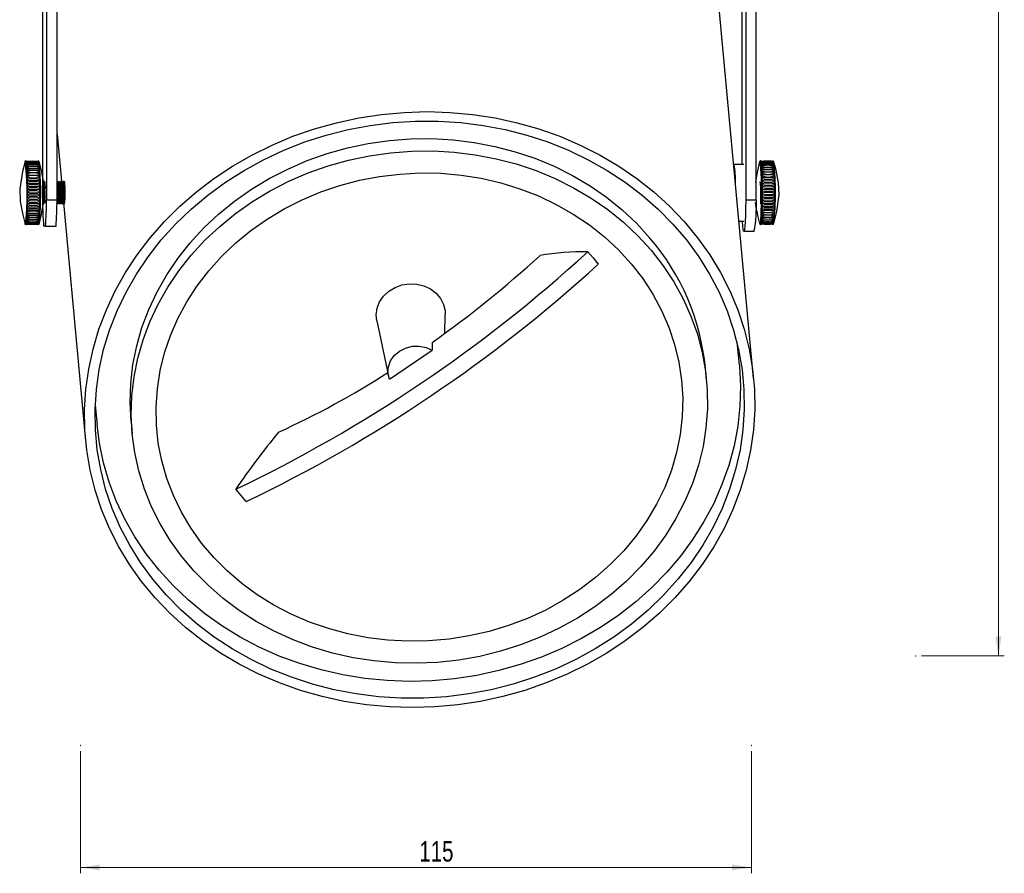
# Model space of a CAD drawing. Header units: millimetres. Extents: x 563 to 1073, y 265 to 774.
# Tile 5 of 6: x 905 to 1073, y 269 to 415. Entities that reach past the tile are written whole.
import ezdxf

# ---------------------------------------------------------------- set-up
doc = ezdxf.new("R2010")
doc.units = ezdxf.units.MM
doc.header["$PDSIZE"] = -1
doc.styles.add('SLDTEXTSTYLE0', font='TXT', dxfattribs={"width": 0.75})
doc.dimstyles.new('SLDDIMSTYLE1', dxfattribs={"dimtxt": 3.5, "dimasz": 3.302, "dimexe": 0, "dimexo": 0.0625, "dimgap": 0.875, "dimtad": 1, "dimdec": 0, "dimrnd": 1e-09, "dimzin": 12, "dimdsep": 46, "dimtxsty": 'SLDTEXTSTYLE0', "dimsah": 1, "dimcen": 0.09, "dimadec": 0, "dimazin": 3, "dimtfac": 1, "dimtofl": 0, "dimtmove": 0, "dimatfit": 3, "dimfxl": 0, "dimfrac": 2, "dimtolj": 1, "dimtzin": 12, "dimarcsym": 0})

# ---------------------------------------------------------------- blocks, each defined once
blk = doc.blocks.new('_D_1')
at = {"color": 7, "linetype": 'Continuous', "lineweight": 0}
for p, q in [((915.06, 289.96), (915.06, 269.03)), ((1030.06, 289.96), (1030.06, 269.03)), ((915.06, 270.03), (1030.06, 270.03))]:
    blk.add_line(p, q, dxfattribs=at)
at = {"color": 7, "linetype": 'Continuous', "lineweight": 18}
for points in [[(915.06, 270.03), (918.36, 269.52), (918.36, 270.53)], [(1030.06, 270.03), (1026.75, 270.53), (1026.75, 269.52)]]:
    blk.add_solid(points, dxfattribs=at)
at = {"color": 7, "linetype": 'Continuous', "lineweight": 18, "insert": (973.13, 274.54), "char_height": 3.5, "attachment_point": 1, "style": 'SLDTEXTSTYLE0'}
blk.add_mtext('115', dxfattribs=at)
blk = doc.blocks.new('_D_2')
at = {"color": 7, "linetype": 'Continuous', "lineweight": 0}
for p, q in [((1059.24, 536.3), (1073.41, 536.3)), ((1072.41, 536.3), (1072.41, 306.3)), ((1059.24, 306.3), (1073.41, 306.3))]:
    blk.add_line(p, q, dxfattribs=at)
at = {"color": 7, "linetype": 'Continuous', "lineweight": 18}
for points in [[(1072.41, 536.3), (1071.9, 533), (1072.92, 533)], [(1072.41, 306.3), (1072.92, 309.6), (1071.9, 309.6)]]:
    blk.add_solid(points, dxfattribs=at)
at = {"color": 7, "linetype": 'Continuous', "lineweight": 18, "insert": (1067.9, 421.04), "char_height": 3.5, "attachment_point": 1, "rotation": 90, "style": 'SLDTEXTSTYLE0'}
blk.add_mtext('230', dxfattribs=at)

msp = doc.modelspace()

# ---------------------------------------------------------------- linework, layer by layer
at = {"color": 7, "linetype": 'Continuous', "lineweight": 25}
for p, q in [((908.54, 468.49), (908.54, 384.39)), ((909.24, 468.49), (909.24, 384.39)), ((911.04, 384.39), (911.04, 468.06)), ((1030.9, 384.39), (1030.9, 467.65)), ((1028.41, 467.26), (1028.41, 390.54)), ((1029.1, 467.26), (1029.1, 384.39)), ((1030.44, 353.84), (1023.6, 427.29)), ((911.04, 395.73), (915.93, 343.18)), ((905.62, 391.05), (905.64, 391.15)), ((905.64, 391.15), (905.67, 391.19)), ((905.67, 391.19), (905.69, 391.18)), ((905.69, 391.18), (905.72, 391.12)), ((905.72, 391.12), (905.74, 391)), ((905.74, 391), (905.77, 390.83)), ((905.77, 390.83), (905.79, 390.62)), ((905.79, 390.62), (905.81, 390.35)), ((905.81, 390.35), (905.84, 390.04)), ((905.84, 390.04), (905.86, 389.68)), ((907.84, 391.18), (907.81, 391.19)), ((907.86, 391.11), (907.84, 391.18)), ((907.89, 390.99), (907.86, 391.11)), ((907.91, 390.83), (907.89, 390.99)), ((907.91, 391.12), (907.98, 390.87)), ((907.94, 390.61), (907.91, 390.83)), ((907.96, 390.34), (907.94, 390.61)), ((907.98, 390.03), (907.96, 390.34)), ((908, 389.67), (907.98, 390.03)), ((1027.1, 390.54), (1027.02, 390.54)), ((1028.75, 390.54), (1027.1, 390.54)), ((1031.56, 390.99), (1031.58, 391.11)), ((1031.63, 391.19), (1031.58, 391.17)), ((1031.58, 391.11), (1031.61, 391.18)), ((1031.63, 391.19), (1031.66, 391.15)), ((1031.66, 391.15), (1031.69, 391.06)), ((1031.69, 391.06), (1031.71, 390.92)), ((1031.71, 390.92), (1031.73, 390.72)), ((1031.73, 390.72), (1031.76, 390.48)), ((1031.76, 390.48), (1031.78, 390.19)), ((1031.78, 390.19), (1031.8, 389.86)), ((1033.78, 391.19), (1033.77, 391.19)), ((1033.8, 391.15), (1033.78, 391.19)), ((1033.83, 391.06), (1033.8, 391.15)), ((1033.85, 390.91), (1033.83, 391.06)), ((1033.88, 390.72), (1033.85, 390.91)), ((1033.9, 390.47), (1033.88, 390.72)), ((1033.92, 391.02), (1033.89, 391.07)), ((1033.92, 390.18), (1033.9, 390.47)), ((1033.94, 389.85), (1033.92, 390.18)), ((905.86, 389.68), (905.87, 389.3)), ((905.87, 389.3), (905.89, 388.88)), ((905.89, 388.88), (905.9, 388.42)), ((905.9, 388.42), (905.92, 387.94)), ((908.02, 389.29), (908, 389.67)), ((908.03, 388.86), (908.02, 389.29)), ((908.05, 388.41), (908.03, 388.86)), ((908.06, 387.93), (908.05, 388.41)), ((1031.8, 389.86), (1031.82, 389.49)), ((1031.82, 389.49), (1031.84, 389.08)), ((1031.84, 389.08), (1031.85, 388.64)), ((1031.85, 388.64), (1031.86, 388.19)), ((1033.96, 389.48), (1033.94, 389.85)), ((1033.98, 389.07), (1033.96, 389.48)), ((1033.99, 388.63), (1033.98, 389.07)), ((1034.01, 388.17), (1033.99, 388.63)), ((905.92, 387.94), (905.93, 387.44)), ((905.93, 387.44), (905.93, 386.92)), ((905.93, 386.92), (905.94, 386.39)), ((908.07, 387.42), (908.06, 387.93)), ((908.07, 386.9), (908.07, 387.42)), ((908.08, 386.37), (908.07, 386.9)), ((908.63, 387.61), (908.59, 387.61)), ((908.88, 387.61), (908.84, 387.61)), ((911.12, 387.61), (911.09, 387.61)), ((911.37, 387.61), (911.34, 387.61)), ((911.62, 387.61), (911.59, 387.61)), ((911.87, 387.61), (911.84, 387.61)), ((912.12, 387.61), (912.09, 387.61)), ((1031.86, 388.19), (1031.87, 387.68)), ((1031.87, 387.68), (1031.88, 387.17)), ((1031.88, 387.17), (1031.89, 386.64)), ((1031.89, 386.64), (1031.89, 386.1)), ((1034.02, 387.66), (1034.01, 388.17)), ((1034.03, 387.15), (1034.02, 387.66)), ((1034.03, 386.62), (1034.03, 387.15)), ((1034.03, 386.09), (1034.03, 386.62)), ((905.94, 386.39), (905.94, 385.85)), ((905.94, 385.85), (905.94, 385.31)), ((905.94, 385.31), (905.94, 384.77)), ((908.08, 385.83), (908.08, 386.37)), ((908.08, 385.29), (908.08, 385.83)), ((908.08, 384.76), (908.08, 385.29)), ((1031.89, 386.1), (1031.89, 385.56)), ((1031.89, 385.56), (1031.89, 385.03)), ((1031.89, 385.03), (1031.89, 384.49)), ((1034.03, 385.55), (1034.03, 386.09)), ((1034.03, 385.01), (1034.03, 385.55)), ((1034.03, 384.48), (1034.03, 385.01)), ((905.91, 383.24), (905.9, 382.77)), ((905.92, 383.73), (905.91, 383.24)), ((905.93, 384.25), (905.92, 383.73)), ((905.94, 384.77), (905.93, 384.25)), ((908.04, 382.75), (908.05, 383.22)), ((908.05, 383.22), (908.06, 383.72)), ((908.06, 383.72), (908.07, 384.23)), ((908.07, 384.23), (908.08, 384.76)), ((908.72, 383.77), (908.75, 383.77)), ((911.04, 384.39), (909.24, 384.39)), ((911.22, 383.77), (911.25, 383.77)), ((911.47, 383.77), (911.5, 383.77)), ((911.72, 383.77), (911.75, 383.77)), ((911.97, 383.77), (912, 383.77)), ((912.22, 383.77), (912.25, 383.77)), ((1030.9, 384.39), (1029.1, 384.39)), ((1031.87, 383.47), (1031.86, 382.99)), ((1031.88, 383.97), (1031.87, 383.47)), ((1031.89, 384.49), (1031.88, 383.97)), ((1034, 382.97), (1034.01, 383.45)), ((1034.01, 383.45), (1034.02, 383.96)), ((1034.02, 383.96), (1034.03, 384.48)), ((905.85, 381.54), (905.83, 381.21)), ((905.87, 381.9), (905.85, 381.54)), ((905.88, 382.33), (905.87, 381.9)), ((905.9, 382.77), (905.88, 382.33)), ((907.97, 381.2), (907.99, 381.53)), ((907.99, 381.53), (908.01, 381.9)), ((908.01, 381.9), (908.03, 382.31)), ((908.03, 382.31), (908.04, 382.75)), ((1031.81, 381.71), (1031.79, 381.36)), ((1031.83, 382.11), (1031.81, 381.71)), ((1031.84, 382.53), (1031.83, 382.11)), ((1031.86, 382.99), (1031.84, 382.53)), ((1033.93, 381.35), (1033.95, 381.7)), ((1033.95, 381.7), (1033.97, 382.09)), ((1033.97, 382.09), (1033.99, 382.52)), ((1033.99, 382.52), (1034, 382.97)), ((905.51, 380.52), (905.58, 380.27)), ((905.66, 380.21), (905.63, 380.27)), ((905.68, 380.2), (905.66, 380.21)), ((905.71, 380.24), (905.68, 380.2)), ((905.73, 380.33), (905.71, 380.24)), ((905.76, 380.48), (905.73, 380.33)), ((905.78, 380.67), (905.76, 380.48)), ((905.81, 380.92), (905.78, 380.67)), ((905.83, 381.21), (905.81, 380.92)), ((907.82, 380.19), (907.85, 380.23)), ((907.85, 380.23), (907.87, 380.33)), ((907.87, 380.33), (907.9, 380.47)), ((907.9, 380.47), (907.92, 380.67)), ((907.92, 380.67), (907.95, 380.91)), ((907.95, 380.91), (907.97, 381.2)), ((909.06, 379.95), (908.72, 379.95)), ((909.06, 379.95), (910.86, 379.95)), ((1027.92, 380.84), (1028.75, 380.84)), ((1031.48, 380.37), (1031.51, 380.31)), ((1031.6, 380.23), (1031.57, 380.33)), ((1031.62, 380.19), (1031.6, 380.23)), ((1031.65, 380.21), (1031.62, 380.19)), ((1031.67, 380.27), (1031.65, 380.21)), ((1031.7, 380.39), (1031.67, 380.27)), ((1031.72, 380.56), (1031.7, 380.39)), ((1031.75, 380.78), (1031.72, 380.56)), ((1031.77, 381.05), (1031.75, 380.78)), ((1031.79, 381.36), (1031.77, 381.05)), ((1033.76, 380.19), (1033.77, 380.2)), ((1033.77, 380.19), (1033.81, 380.21)), ((1033.79, 380.21), (1033.81, 380.27)), ((1033.81, 380.27), (1033.84, 380.39)), ((1033.84, 380.39), (1033.86, 380.56)), ((1033.86, 380.56), (1033.89, 380.78)), ((1033.89, 380.78), (1033.91, 381.04)), ((1033.91, 381.04), (1033.93, 381.35)), ((1028.75, 379.09), (1030.55, 379.09)), ((977.51, 361.58), (977.58, 364.84)), ((965.85, 363.75), (967.83, 354.27)), ((975.36, 360.03), (975.35, 358.68)), ((1028.01, 356.18), (1027.7, 359.52)), ((968, 353.71), (975.35, 358.68)), ((1022.36, 353.53), (1022.17, 355.64)), ((917.57, 349.27), (917.88, 345.93)), ((923.72, 346.48), (923.92, 344.36)), ((943.45, 332.76), (941.67, 334.87))]:
    msp.add_line(p, q, dxfattribs=at)
at = {"color": 8, "linetype": 'Continuous', "lineweight": 25}
msp.add_line((1033.77, 380.2), (1033.79, 380.21), dxfattribs=at)
at = {"color": 7, "linetype": 'Continuous', "lineweight": 25, "flags": 128}
for points in [[(915.75, 348.51), (915.97, 352), (916.46, 355.47), (917.21, 358.9), (918.22, 362.29), (919.49, 365.62), (921.01, 368.86), (922.77, 372.01), (924.77, 375.05), (926.99, 377.97), (929.43, 380.75), (932.08, 383.38), (934.91, 385.84), (937.92, 388.14), (941.1, 390.24), (944.43, 392.16), (947.89, 393.87), (951.47, 395.36), (955.15, 396.64), (958.91, 397.7), (962.74, 398.52), (966.62, 399.12), (970.53, 399.47), (974.45, 399.59), (978.37, 399.47), (982.26, 399.12), (986.11, 398.52), (989.9, 397.7), (993.61, 396.64), (997.23, 395.36), (1000.73, 393.87), (1004.11, 392.16), (1007.34, 390.24), (1010.41, 388.14), (1013.31, 385.84), (1016.02, 383.38), (1018.54, 380.75), (1020.84, 377.97), (1022.91, 375.05), (1024.76, 372.01), (1026.37, 368.86), (1027.73, 365.62), (1028.83, 362.29), (1029.67, 358.9), (1030.25, 355.47), (1030.57, 352), (1030.62, 348.51), (1030.4, 345.02), (1029.91, 341.55), (1029.16, 338.12), (1028.14, 334.73), (1026.88, 331.4), (1025.36, 328.16), (1023.59, 325.01), (1021.6, 321.97), (1019.37, 319.05), (1016.93, 316.27), (1014.29, 313.64), (1011.46, 311.18), (1008.44, 308.88), (1005.27, 306.78), (1001.94, 304.86), (998.48, 303.15), (994.9, 301.66), (991.22, 300.38), (987.46, 299.32), (983.63, 298.49), (979.75, 297.9), (975.84, 297.55), (971.91, 297.43), (968, 297.55), (964.1, 297.9), (960.25, 298.49), (956.47, 299.32), (952.75, 300.38), (949.14, 301.66), (945.63, 303.15), (942.26, 304.86), (939.03, 306.78), (935.95, 308.88), (933.05, 311.18), (930.34, 313.64), (927.83, 316.27), (925.53, 319.05), (923.45, 321.97), (921.6, 325.01), (920, 328.16), (918.64, 331.4), (917.54, 334.73), (916.69, 338.12), (916.11, 341.55), (915.8, 345.02), (915.75, 348.51)], [(917.55, 348.51), (917.77, 351.96), (918.26, 355.4), (919.02, 358.8), (920.04, 362.15), (921.32, 365.43), (922.86, 368.64), (924.64, 371.74), (926.65, 374.73), (928.9, 377.6), (931.35, 380.32), (934.02, 382.88), (936.87, 385.28), (939.9, 387.5), (943.09, 389.53), (946.43, 391.36), (949.9, 392.99), (953.48, 394.39), (957.16, 395.57), (960.92, 396.52), (964.73, 397.24), (968.59, 397.72), (972.47, 397.96), (976.35, 397.96), (980.22, 397.72), (984.06, 397.24), (987.84, 396.52), (991.55, 395.57), (995.16, 394.39), (998.68, 392.99), (1002.07, 391.36), (1005.31, 389.53), (1008.4, 387.5), (1011.32, 385.28), (1014.06, 382.88), (1016.59, 380.32), (1018.92, 377.6), (1021.02, 374.73), (1022.88, 371.74), (1024.51, 368.64), (1025.88, 365.43), (1027, 362.15), (1027.86, 358.8), (1028.45, 355.4), (1028.77, 351.96), (1028.82, 348.51), (1028.6, 345.06), (1028.11, 341.62), (1027.35, 338.22), (1026.32, 334.87), (1025.04, 331.58), (1023.51, 328.38), (1021.73, 325.28), (1019.71, 322.29), (1017.47, 319.42), (1015.01, 316.7), (1012.35, 314.13), (1009.5, 311.74), (1006.47, 309.52), (1003.27, 307.49), (999.94, 305.65), (996.47, 304.03), (992.88, 302.63), (989.21, 301.45), (985.45, 300.5), (981.63, 299.78), (977.78, 299.3), (973.9, 299.06), (970.01, 299.06), (966.14, 299.3), (962.31, 299.78), (958.53, 300.5), (954.82, 301.45), (951.2, 302.63), (947.69, 304.03), (944.3, 305.65), (941.05, 307.49), (937.96, 309.52), (935.04, 311.74), (932.31, 314.13), (929.77, 316.7), (927.45, 319.42), (925.35, 322.29), (923.48, 325.28), (921.86, 328.38), (920.48, 331.58), (919.36, 334.87), (918.51, 338.22), (917.92, 341.62), (917.6, 345.06), (917.55, 348.51)], [(923.72, 346.48), (923.72, 346.5), (923.56, 349.74), (923.66, 352.98), (924.04, 356.22), (924.68, 359.42), (925.59, 362.59), (926.75, 365.68), (928.17, 368.7), (929.83, 371.62), (931.73, 374.43), (933.85, 377.12), (936.18, 379.66), (938.72, 382.04), (941.44, 384.25), (944.34, 386.29), (947.39, 388.13), (950.58, 389.76), (953.89, 391.19), (957.31, 392.4), (960.81, 393.38), (964.38, 394.13), (968, 394.65), (971.64, 394.92), (975.29, 394.96), (978.93, 394.76), (982.53, 394.32), (986.08, 393.64), (989.56, 392.73), (992.95, 391.59), (996.23, 390.23), (999.39, 388.66), (1002.39, 386.88), (1005.24, 384.91), (1007.91, 382.75), (1010.39, 380.42), (1012.67, 377.93)], [(1012.87, 375.82), (1014.93, 373.18), (1016.76, 370.41), (1018.35, 367.52), (1019.69, 364.53), (1020.79, 361.45), (1021.62, 358.31), (1022.18, 355.11), (1022.48, 351.89), (1022.51, 348.64), (1022.27, 345.4), (1021.76, 342.18), (1020.99, 338.99), (1019.95, 335.86), (1018.66, 332.8), (1017.12, 329.83), (1015.34, 326.96), (1013.33, 324.21), (1011.1, 321.6), (1008.66, 319.13), (1006.03, 316.83), (1003.22, 314.71), (1000.24, 312.77), (997.12, 311.03), (993.87, 309.5), (990.5, 308.18), (987.04, 307.08), (983.5, 306.22), (979.9, 305.58), (976.27, 305.19), (972.62, 305.03), (968.98, 305.11), (965.35, 305.43), (961.77, 305.99), (958.26, 306.79), (954.82, 307.81), (951.48, 309.06), (948.26, 310.53), (945.18, 312.2), (942.25, 314.08), (939.49, 316.15), (936.91, 318.4), (934.53, 320.81), (932.36, 323.38), (930.41, 326.08), (928.7, 328.91), (927.23, 331.86), (926.01, 334.89), (925.05, 338), (924.35, 341.17), (923.92, 344.39), (923.75, 347.62), (923.86, 350.87), (924.24, 354.11), (924.88, 357.31), (925.78, 360.47), (926.95, 363.57), (928.36, 366.59), (930.03, 369.51), (931.92, 372.32), (934.04, 375), (936.38, 377.54), (938.92, 379.93), (941.64, 382.14), (944.53, 384.17), (947.59, 386.01), (950.78, 387.65), (954.09, 389.08), (957.51, 390.29), (961.01, 391.27), (964.58, 392.02), (968.19, 392.53), (971.84, 392.81), (975.49, 392.85), (979.12, 392.65), (982.73, 392.21), (986.28, 391.53), (989.76, 390.62), (993.15, 389.48), (996.43, 388.12), (999.58, 386.55), (1002.59, 384.77), (1005.44, 382.8), (1008.11, 380.64), (1010.59, 378.31), (1012.87, 375.82)], [(905.49, 390.83), (905.13, 389.35), (904.63, 386.38), (904.71, 384.21), (905.16, 381.9), (905.49, 380.51)], [(905.58, 391.1), (905.57, 391.12), (905.51, 390.83)], [(905.72, 391.12), (905.71, 391.11), (905.71, 391.11), (905.71, 391.11), (905.72, 391.11), (905.73, 391.11), (905.8, 391.1), (906.1, 391.09), (907.34, 391.08), (907.78, 391.1), (907.83, 391.11), (907.85, 391.11), (907.86, 391.11), (907.87, 391.11), (907.87, 391.11), (907.87, 391.11)], [(905.74, 391), (905.74, 391), (905.74, 391), (905.74, 390.99), (905.74, 390.99), (905.76, 390.99), (905.83, 390.98), (906.13, 390.96), (907.36, 390.95), (907.81, 390.98), (907.86, 390.98), (907.87, 390.99), (907.89, 390.99), (907.89, 390.99), (907.9, 390.99), (907.9, 390.99)], [(905.77, 390.83), (905.76, 390.83), (905.76, 390.83), (905.76, 390.82), (905.77, 390.82), (905.78, 390.82), (905.85, 390.8), (906.15, 390.78), (907.38, 390.77), (907.83, 390.8), (907.88, 390.81), (907.9, 390.81), (907.91, 390.82), (907.92, 390.82), (907.92, 390.83), (907.92, 390.83)], [(905.79, 390.62), (905.79, 390.61), (905.78, 390.61), (905.79, 390.6), (905.79, 390.6), (905.8, 390.6), (905.88, 390.58), (906.18, 390.55), (907.41, 390.54), (907.85, 390.58), (907.9, 390.59), (907.92, 390.59), (907.94, 390.6), (907.94, 390.6), (907.94, 390.61), (907.94, 390.61)], [(905.81, 390.35), (905.81, 390.35), (905.81, 390.34), (905.81, 390.34), (905.81, 390.33), (905.83, 390.33), (905.9, 390.31), (906.2, 390.27), (907.43, 390.26), (907.88, 390.31), (907.93, 390.32), (907.94, 390.33), (907.96, 390.33), (907.96, 390.34), (907.97, 390.34), (907.97, 390.34)], [(905.84, 390.04), (905.83, 390.04), (905.83, 390.03), (905.83, 390.03), (905.83, 390.02), (905.85, 390.01), (905.92, 389.99), (906.22, 389.95), (907.45, 389.93), (907.9, 389.99), (907.95, 390.01), (907.97, 390.01), (907.98, 390.02), (907.99, 390.03), (907.99, 390.03), (907.99, 390.03)], [(1031.47, 390.97), (1030.97, 388.93), (1030.75, 387.44)], [(1031.49, 380.44), (1031.55, 380.28), (1031.65, 380.85), (1031.73, 382.16), (1031.78, 384), (1031.79, 386.1), (1031.76, 388.14), (1031.7, 389.81), (1031.61, 390.85), (1031.51, 391.1), (1031.49, 390.97)], [(1033.83, 391.06), (1033.83, 391.06), (1033.84, 391.06), (1033.83, 391.06), (1033.83, 391.06), (1033.82, 391.07), (1033.74, 391.07), (1033.44, 391.09), (1032.21, 391.09), (1031.77, 391.07), (1031.72, 391.07), (1031.7, 391.07), (1031.68, 391.06), (1031.68, 391.06), (1031.68, 391.06), (1031.68, 391.06)], [(1033.85, 390.91), (1033.86, 390.91), (1033.86, 390.92), (1033.86, 390.92), (1033.85, 390.92), (1033.84, 390.93), (1033.77, 390.94), (1033.47, 390.96), (1032.24, 390.96), (1031.79, 390.94), (1031.74, 390.93), (1031.72, 390.93), (1031.71, 390.92), (1031.7, 390.92), (1031.7, 390.92), (1031.7, 390.92)], [(1033.88, 390.72), (1033.88, 390.72), (1033.88, 390.72), (1033.88, 390.73), (1033.88, 390.73), (1033.87, 390.73), (1033.79, 390.75), (1033.49, 390.78), (1032.26, 390.78), (1031.82, 390.75), (1031.76, 390.74), (1031.75, 390.74), (1031.73, 390.73), (1031.73, 390.73), (1031.73, 390.72), (1031.73, 390.72)], [(1033.9, 390.47), (1033.91, 390.48), (1033.91, 390.48), (1033.91, 390.48), (1033.9, 390.49), (1033.89, 390.5), (1033.82, 390.51), (1033.52, 390.55), (1032.28, 390.56), (1031.84, 390.51), (1031.79, 390.5), (1031.77, 390.5), (1031.76, 390.49), (1031.75, 390.49), (1031.75, 390.48), (1031.75, 390.48)], [(1033.92, 390.18), (1033.93, 390.19), (1033.93, 390.19), (1033.93, 390.2), (1033.92, 390.2), (1033.91, 390.21), (1033.84, 390.23), (1033.54, 390.27), (1032.31, 390.28), (1031.86, 390.23), (1031.81, 390.22), (1031.79, 390.21), (1031.78, 390.2), (1031.77, 390.2), (1031.77, 390.19), (1031.77, 390.19)], [(1033.94, 389.85), (1033.95, 389.86), (1033.95, 389.86), (1033.95, 389.87), (1033.94, 389.87), (1033.93, 389.88), (1033.86, 389.9), (1033.56, 389.95), (1032.33, 389.96), (1031.88, 389.9), (1031.83, 389.89), (1031.81, 389.88), (1031.8, 389.87), (1031.79, 389.87), (1031.79, 389.86), (1031.79, 389.86)], [(1033.92, 380.42), (1034.42, 382.45), (1034.84, 385.31), (1034.71, 387.45), (1034.22, 389.78), (1033.93, 390.96)], [(908, 389.67), (908, 389.67), (908.01, 389.67), (908.01, 389.68), (908.01, 389.68), (908, 389.69), (907.99, 389.7), (907.92, 389.72), (907.63, 389.77), (906.45, 389.79), (906.16, 389.76), (905.89, 389.71), (905.85, 389.69), (905.85, 389.69)], [(905.85, 389.69), (905.85, 389.68), (905.85, 389.67), (905.85, 389.67), (905.87, 389.66), (905.94, 389.64), (906.24, 389.59), (907.47, 389.57), (907.92, 389.64), (907.97, 389.65), (907.98, 389.66), (908, 389.67)], [(905.87, 389.3), (905.87, 389.3), (905.87, 389.29), (905.87, 389.28), (905.87, 389.28), (905.89, 389.27), (905.96, 389.24), (906.26, 389.19), (907.49, 389.17), (907.93, 389.24), (907.99, 389.26), (908, 389.27), (908.02, 389.28), (908.02, 389.28), (908.03, 389.29), (908.03, 389.29)], [(905.89, 388.88), (905.88, 388.87), (905.88, 388.86), (905.88, 388.86), (905.89, 388.85), (905.9, 388.84), (905.97, 388.81), (906.27, 388.75), (907.5, 388.73), (907.95, 388.81), (908, 388.83), (908.02, 388.84), (908.03, 388.85), (908.04, 388.86), (908.04, 388.86), (908.04, 388.86)], [(905.9, 388.42), (905.9, 388.42), (905.9, 388.41), (905.9, 388.4), (905.9, 388.39), (905.92, 388.38), (905.99, 388.35), (906.29, 388.29), (907.52, 388.27), (907.96, 388.35), (908.02, 388.37), (908.03, 388.38), (908.05, 388.39), (908.05, 388.4), (908.06, 388.41), (908.06, 388.41)], [(1009.45, 373.5), (1011.42, 370.97), (1013.16, 368.3), (1014.66, 365.52), (1015.91, 362.64), (1016.9, 359.67), (1017.63, 356.64), (1018.09, 353.57), (1018.28, 350.46), (1018.2, 347.35), (1017.85, 344.25), (1017.23, 341.17), (1016.34, 338.14), (1015.19, 335.18), (1013.8, 332.3), (1012.15, 329.52), (1010.28, 326.86), (1008.18, 324.32), (1005.86, 321.94), (1003.36, 319.72), (1000.67, 317.68), (997.81, 315.82), (994.81, 314.16), (991.67, 312.71), (988.43, 311.48), (985.09, 310.48), (981.68, 309.71), (978.22, 309.17), (974.73, 308.87), (971.23, 308.81), (967.74, 309), (964.28, 309.42), (960.88, 310.08), (957.55, 310.98), (954.31, 312.1), (951.19, 313.45), (948.2, 315.01), (945.36, 316.77), (942.68, 318.73), (940.19, 320.87), (937.9, 323.17), (935.82, 325.63), (933.97, 328.24), (932.35, 330.96), (930.97, 333.8), (929.85, 336.73), (928.99, 339.73), (928.39, 342.78), (928.07, 345.87), (928.01, 348.98), (928.23, 352.09), (928.72, 355.19), (929.47, 358.24), (930.49, 361.24), (931.76, 364.16), (933.28, 366.99), (935.04, 369.72), (937.03, 372.32), (939.24, 374.78), (941.65, 377.08), (944.25, 379.21), (947.03, 381.17), (949.96, 382.92), (953.03, 384.48), (956.22, 385.82), (959.52, 386.94), (962.89, 387.83), (966.33, 388.48), (969.81, 388.9), (973.31, 389.08), (976.81, 389.02), (980.28, 388.71), (983.71, 388.17), (987.08, 387.39), (990.37, 386.38), (993.55, 385.14), (996.61, 383.69), (999.53, 382.03), (1002.29, 380.17), (1004.87, 378.12), (1007.26, 375.89), (1009.45, 373.5)], [(1033.96, 389.48), (1033.97, 389.48), (1033.97, 389.49), (1033.97, 389.49), (1033.96, 389.5), (1033.95, 389.51), (1033.88, 389.53), (1033.58, 389.59), (1032.35, 389.6), (1031.9, 389.54), (1031.85, 389.52), (1031.83, 389.51), (1031.82, 389.5), (1031.81, 389.5), (1031.81, 389.49), (1031.81, 389.49)], [(1033.98, 389.07), (1033.98, 389.07), (1033.99, 389.08), (1033.99, 389.09), (1033.98, 389.09), (1033.97, 389.1), (1033.9, 389.13), (1033.6, 389.19), (1032.36, 389.2), (1031.92, 389.13), (1031.87, 389.11), (1031.85, 389.11), (1031.83, 389.09), (1031.83, 389.09), (1031.83, 389.08), (1031.83, 389.08)], [(1033.99, 388.63), (1034, 388.63), (1034, 388.64), (1034, 388.65), (1034, 388.65), (1033.98, 388.66), (1033.91, 388.69), (1033.61, 388.75), (1032.38, 388.77), (1031.93, 388.69), (1031.88, 388.68), (1031.86, 388.67), (1031.85, 388.65), (1031.84, 388.65), (1031.84, 388.64), (1031.84, 388.64)], [(1034.01, 388.16), (1034.01, 388.17), (1034.01, 388.18), (1034.01, 388.19), (1034, 388.2), (1033.92, 388.23), (1033.63, 388.29), (1032.39, 388.31), (1031.95, 388.23), (1031.9, 388.21), (1031.88, 388.2), (1031.86, 388.19)], [(908.07, 387.93), (908.07, 387.93), (908.06, 387.94), (908.05, 387.95), (907.98, 387.98), (907.69, 388.04), (906.51, 388.07), (906.22, 388.04), (905.95, 387.96), (905.91, 387.94)], [(905.91, 387.94), (905.91, 387.93), (905.91, 387.93), (905.91, 387.92), (905.91, 387.91), (905.93, 387.9), (906, 387.87), (906.3, 387.8), (907.53, 387.78), (907.98, 387.87), (908.03, 387.89), (908.04, 387.9), (908.06, 387.91), (908.06, 387.92), (908.07, 387.93), (908.07, 387.93)], [(908.08, 387.42), (908.08, 387.43), (908.07, 387.44), (908.06, 387.45), (907.99, 387.48), (907.7, 387.55), (906.52, 387.58), (906.23, 387.54), (905.96, 387.46), (905.92, 387.44)], [(905.92, 387.44), (905.92, 387.43), (905.92, 387.42), (905.92, 387.42), (905.92, 387.41), (905.94, 387.4), (906.01, 387.36), (906.31, 387.3), (907.54, 387.27), (907.98, 387.36), (908.04, 387.38), (908.05, 387.39), (908.07, 387.41), (908.07, 387.41), (908.08, 387.42), (908.08, 387.42)], [(905.93, 386.92), (905.93, 386.91), (905.92, 386.9), (905.93, 386.9), (905.93, 386.89), (905.94, 386.88), (906.01, 386.84), (906.31, 386.77), (907.54, 386.75), (907.99, 386.84), (908.04, 386.86), (908.06, 386.87), (908.08, 386.89), (908.08, 386.89), (908.08, 386.9), (908.08, 386.9)], [(908.08, 386.9), (908.08, 386.91), (908.08, 386.92), (908.06, 386.93), (908, 386.96), (907.71, 387.03), (906.53, 387.06), (906.24, 387.02), (905.96, 386.94), (905.93, 386.92)], [(908.09, 386.37), (908.09, 386.38), (908.08, 386.39), (908.07, 386.4), (908, 386.43), (907.72, 386.5), (906.53, 386.53), (906.25, 386.49), (905.97, 386.41), (905.94, 386.39)], [(908.58, 387.57), (908.59, 387.61), (908.64, 387.49), (908.69, 387.08), (908.73, 386.47), (908.75, 385.75), (908.76, 385), (908.75, 384.37), (908.74, 383.94), (908.72, 383.77), (908.72, 383.78)], [(908.63, 387.61), (908.67, 387.49), (908.72, 387.08), (908.76, 386.47), (908.78, 385.75), (908.79, 385), (908.79, 384.37), (908.77, 383.94), (908.75, 383.77), (908.75, 383.78)], [(908.83, 387.6), (908.79, 387.53), (908.75, 387.46)], [(908.76, 387.48), (908.81, 387.36), (908.86, 386.99), (908.89, 386.41), (908.91, 385.75), (908.92, 385.05), (908.92, 384.46), (908.91, 384.06), (908.89, 383.91), (908.89, 383.93)], [(908.83, 387.57), (908.84, 387.61), (908.89, 387.49), (908.94, 387.08), (908.97, 386.47), (908.98, 386.36)], [(908.88, 387.61), (908.92, 387.49), (908.93, 387.4)], [(911.01, 387.48), (911.06, 387.36), (911.1, 386.99), (911.14, 386.41), (911.16, 385.75), (911.17, 385.05), (911.17, 384.46), (911.16, 384.06), (911.14, 383.91), (911.14, 383.93)], [(911.08, 387.57), (911.09, 387.61), (911.14, 387.49), (911.19, 387.08), (911.22, 386.47), (911.24, 385.75), (911.25, 385), (911.25, 384.37), (911.24, 383.94), (911.22, 383.77), (911.22, 383.78)], [(911.12, 387.61), (911.17, 387.49), (911.22, 387.08), (911.25, 386.47), (911.28, 385.75), (911.29, 385), (911.28, 384.37), (911.27, 383.94), (911.25, 383.77), (911.25, 383.78)], [(911.33, 387.6), (911.29, 387.53), (911.25, 387.46)], [(911.26, 387.48), (911.31, 387.36), (911.35, 386.99), (911.39, 386.41), (911.41, 385.75), (911.42, 385.05), (911.42, 384.46), (911.41, 384.06), (911.39, 383.91), (911.39, 383.93)], [(911.33, 387.57), (911.34, 387.61), (911.39, 387.49), (911.44, 387.08), (911.47, 386.47), (911.49, 385.75), (911.5, 385), (911.5, 384.37), (911.49, 383.94), (911.47, 383.77), (911.47, 383.78)], [(911.37, 387.61), (911.42, 387.49), (911.47, 387.08), (911.5, 386.47), (911.53, 385.75), (911.54, 385), (911.53, 384.37), (911.52, 383.94), (911.5, 383.77), (911.5, 383.78)], [(911.58, 387.6), (911.54, 387.53), (911.5, 387.46)], [(911.51, 387.48), (911.56, 387.36), (911.6, 386.99), (911.64, 386.41), (911.66, 385.75), (911.67, 385.05), (911.67, 384.46), (911.66, 384.06), (911.64, 383.91), (911.64, 383.93)], [(911.58, 387.57), (911.59, 387.61), (911.64, 387.49), (911.68, 387.08), (911.72, 386.47), (911.74, 385.75), (911.75, 385), (911.75, 384.37), (911.74, 383.94), (911.72, 383.77), (911.72, 383.78)], [(911.62, 387.61), (911.67, 387.49), (911.72, 387.08), (911.75, 386.47), (911.78, 385.75), (911.79, 385), (911.78, 384.37), (911.77, 383.94), (911.75, 383.77), (911.75, 383.78)], [(911.82, 387.6), (911.79, 387.53), (911.75, 387.46)], [(911.76, 387.48), (911.81, 387.36), (911.85, 386.99), (911.89, 386.41), (911.91, 385.75), (911.92, 385.05), (911.92, 384.46), (911.91, 384.06), (911.89, 383.91), (911.89, 383.93)], [(911.83, 387.57), (911.84, 387.61), (911.89, 387.49), (911.93, 387.08), (911.97, 386.47), (911.99, 385.75), (912, 385), (912, 384.37), (911.99, 383.94), (911.97, 383.77), (911.97, 383.78)], [(911.87, 387.61), (911.92, 387.49), (911.97, 387.08), (912, 386.47), (912.03, 385.75), (912.04, 385), (912.03, 384.37), (912.02, 383.94), (912, 383.77), (912, 383.78)], [(912.07, 387.6), (912.04, 387.53), (912, 387.46)], [(912.01, 387.48), (912.06, 387.36), (912.1, 386.99), (912.14, 386.41), (912.16, 385.75), (912.17, 385.05), (912.17, 384.46), (912.16, 384.06), (912.14, 383.91), (912.14, 383.93)], [(912.07, 387.57), (912.09, 387.61), (912.14, 387.49), (912.18, 387.08), (912.22, 386.47), (912.24, 385.75), (912.25, 385), (912.25, 384.37), (912.24, 383.94), (912.22, 383.77), (912.22, 383.78)], [(912.12, 387.61), (912.17, 387.49), (912.22, 387.08), (912.25, 386.47), (912.27, 385.75), (912.29, 385), (912.28, 384.37), (912.27, 383.94), (912.25, 383.77), (912.25, 383.78)], [(912.32, 387.6), (912.29, 387.53), (912.25, 387.46)], [(1031.65, 383.78), (1031.65, 383.78), (1031.67, 383.98), (1031.69, 384.44), (1031.69, 385.1), (1031.68, 385.83), (1031.65, 386.56), (1031.61, 387.15), (1031.57, 387.51), (1031.54, 387.56)], [(1031.73, 387.6), (1031.69, 387.53), (1031.65, 387.46)], [(1031.74, 387.59), (1031.73, 387.61), (1031.73, 387.58)], [(1031.86, 388.19), (1031.86, 388.19), (1031.86, 388.18), (1031.86, 388.17), (1031.86, 388.17), (1031.86, 388.16), (1031.87, 388.15), (1031.94, 388.12), (1032.23, 388.05), (1033.41, 388.02), (1033.7, 388.06), (1033.98, 388.14), (1034.01, 388.16), (1034.01, 388.16)], [(1034.02, 387.66), (1034.02, 387.67), (1034.02, 387.68), (1034.02, 387.68), (1034.02, 387.69), (1034.01, 387.7), (1033.94, 387.74), (1033.64, 387.8), (1032.4, 387.82), (1031.96, 387.74), (1031.91, 387.72), (1031.89, 387.71), (1031.87, 387.69), (1031.87, 387.69), (1031.87, 387.68), (1031.87, 387.68)], [(1031.87, 387.68), (1031.87, 387.67), (1031.87, 387.66), (1031.88, 387.65), (1031.95, 387.62), (1032.24, 387.56), (1033.42, 387.52), (1033.71, 387.56), (1033.99, 387.64), (1034.02, 387.66)], [(1034.03, 387.15), (1034.03, 387.16), (1034.03, 387.16), (1034.03, 387.17), (1034.03, 387.18), (1034.01, 387.19), (1033.94, 387.23), (1033.64, 387.29), (1032.41, 387.32), (1031.97, 387.23), (1031.91, 387.21), (1031.9, 387.2), (1031.88, 387.18), (1031.88, 387.18), (1031.87, 387.17), (1031.87, 387.17)], [(1031.87, 387.17), (1031.87, 387.16), (1031.88, 387.15), (1031.89, 387.14), (1031.96, 387.11), (1032.25, 387.04), (1033.43, 387.01), (1033.72, 387.05), (1033.99, 387.13), (1034.03, 387.15)], [(1034.03, 386.62), (1034.04, 386.63), (1034.04, 386.64), (1034.04, 386.65), (1034.03, 386.65), (1034.02, 386.67), (1033.95, 386.7), (1033.65, 386.77), (1032.42, 386.79), (1031.97, 386.7), (1031.92, 386.68), (1031.9, 386.67), (1031.89, 386.66), (1031.88, 386.65), (1031.88, 386.64), (1031.88, 386.64)], [(1031.88, 386.64), (1031.88, 386.63), (1031.89, 386.62), (1031.9, 386.61), (1031.96, 386.58), (1032.25, 386.51), (1033.43, 386.48), (1033.72, 386.52), (1034, 386.6), (1034.03, 386.62)], [(905.94, 386.39), (905.93, 386.38), (905.93, 386.37), (905.93, 386.36), (905.93, 386.36), (905.95, 386.34), (906.02, 386.31), (906.32, 386.24), (907.55, 386.22), (908, 386.31), (908.05, 386.33), (908.06, 386.34), (908.08, 386.35), (908.09, 386.36), (908.09, 386.37), (908.09, 386.37)], [(905.94, 385.85), (905.93, 385.84), (905.93, 385.83), (905.93, 385.83), (905.94, 385.82), (905.95, 385.8), (906.02, 385.77), (906.32, 385.7), (907.55, 385.68), (908, 385.77), (908.05, 385.79), (908.07, 385.8), (908.08, 385.82), (908.09, 385.82), (908.09, 385.83), (908.09, 385.83)], [(905.94, 385.31), (905.93, 385.3), (905.93, 385.29), (905.93, 385.29), (905.94, 385.28), (905.95, 385.27), (906.02, 385.23), (906.32, 385.16), (907.55, 385.14), (908, 385.23), (908.05, 385.25), (908.07, 385.26), (908.08, 385.28), (908.09, 385.28), (908.09, 385.29), (908.09, 385.29)], [(908.09, 384.76), (908.08, 384.76), (908.08, 384.77), (908.07, 384.78), (908, 384.82), (907.72, 384.89), (906.53, 384.92), (906.25, 384.88), (905.97, 384.8), (905.93, 384.77)], [(908.09, 385.83), (908.09, 385.84), (908.08, 385.85), (908.07, 385.86), (908, 385.89), (907.72, 385.96), (906.54, 386), (906.25, 385.95), (905.97, 385.87), (905.94, 385.85)], [(908.09, 385.29), (908.09, 385.3), (908.08, 385.31), (908.07, 385.32), (908, 385.35), (907.72, 385.42), (906.54, 385.46), (906.25, 385.41), (905.97, 385.33), (905.94, 385.31)], [(1034.03, 386.09), (1034.04, 386.09), (1034.04, 386.1), (1034.04, 386.11), (1034.04, 386.12), (1034.02, 386.13), (1033.95, 386.17), (1033.66, 386.24), (1032.42, 386.26), (1031.98, 386.17), (1031.92, 386.15), (1031.91, 386.13), (1031.89, 386.12), (1031.88, 386.11), (1031.88, 386.1), (1031.88, 386.1)], [(1031.88, 386.1), (1031.88, 386.1), (1031.89, 386.09), (1031.9, 386.08), (1031.97, 386.04), (1032.25, 385.97), (1033.44, 385.94), (1033.72, 385.98), (1034, 386.06), (1034.03, 386.09)], [(1034.04, 385.55), (1034.04, 385.55), (1034.04, 385.56), (1034.04, 385.57), (1034.04, 385.58), (1034.02, 385.59), (1033.95, 385.63), (1033.66, 385.7), (1032.43, 385.72), (1031.98, 385.63), (1031.92, 385.61), (1031.91, 385.6), (1031.89, 385.58), (1031.89, 385.57), (1031.88, 385.57), (1031.88, 385.56)], [(1031.88, 385.56), (1031.88, 385.56), (1031.89, 385.55), (1031.9, 385.54), (1031.97, 385.5), (1032.25, 385.43), (1033.44, 385.4), (1033.72, 385.44), (1034, 385.52), (1034.04, 385.55)], [(1034.03, 385.01), (1034.04, 385.02), (1034.04, 385.02), (1034.04, 385.03), (1034.03, 385.04), (1034.02, 385.05), (1033.95, 385.09), (1033.66, 385.16), (1032.42, 385.18), (1031.97, 385.09), (1031.92, 385.07), (1031.91, 385.06), (1031.89, 385.04), (1031.88, 385.04), (1031.88, 385.03), (1031.88, 385.03)], [(1031.88, 385.03), (1031.88, 385.02), (1031.89, 385.01), (1031.9, 385), (1031.97, 384.97), (1032.25, 384.9), (1033.43, 384.86), (1033.72, 384.91), (1034, 384.99), (1034.03, 385.01)], [(905.91, 383.24), (905.9, 383.23), (905.9, 383.23), (905.9, 383.22), (905.91, 383.21), (905.92, 383.2), (905.99, 383.17), (906.29, 383.11), (907.52, 383.09), (907.97, 383.17), (908.02, 383.19), (908.04, 383.2), (908.05, 383.21), (908.06, 383.22), (908.06, 383.22), (908.06, 383.22)], [(905.92, 383.73), (905.92, 383.73), (905.91, 383.72), (905.91, 383.71), (905.92, 383.7), (905.93, 383.69), (906, 383.66), (906.3, 383.59), (907.53, 383.57), (907.98, 383.66), (908.03, 383.68), (908.05, 383.69), (908.06, 383.7), (908.07, 383.71), (908.07, 383.72), (908.07, 383.72)], [(908.06, 383.22), (908.06, 383.23), (908.06, 383.24), (908.04, 383.25), (907.98, 383.28), (907.69, 383.34), (906.51, 383.37), (906.22, 383.33), (905.94, 383.26), (905.91, 383.24)], [(905.93, 384.25), (905.92, 384.24), (905.92, 384.23), (905.92, 384.22), (905.93, 384.22), (905.94, 384.2), (906.01, 384.17), (906.31, 384.1), (907.54, 384.08), (907.99, 384.17), (908.04, 384.19), (908.06, 384.2), (908.07, 384.21), (908.08, 384.22), (908.08, 384.23), (908.08, 384.23)], [(908.07, 383.72), (908.07, 383.72), (908.07, 383.73), (908.05, 383.74), (907.99, 383.77), (907.7, 383.84), (906.52, 383.87), (906.23, 383.83), (905.95, 383.76), (905.92, 383.73)], [(905.93, 384.77), (905.93, 384.77), (905.93, 384.76), (905.93, 384.75), (905.93, 384.74), (905.94, 384.73), (906.01, 384.7), (906.31, 384.63), (907.54, 384.6), (907.99, 384.69), (908.04, 384.72), (908.06, 384.73), (908.08, 384.74), (908.08, 384.75), (908.09, 384.76), (908.09, 384.76)], [(908.08, 384.23), (908.08, 384.24), (908.07, 384.25), (908.06, 384.26), (908, 384.29), (907.71, 384.36), (906.53, 384.39), (906.24, 384.35), (905.96, 384.27), (905.93, 384.25)], [(908.01, 380.55), (908.36, 382.03), (908.75, 384.3)], [(908.5, 383.78), (908.54, 383.84), (908.58, 383.91)], [(908.64, 383.91), (908.68, 383.84), (908.72, 383.78)], [(908.75, 383.78), (908.79, 383.84), (908.83, 383.91)], [(910.89, 383.91), (910.93, 383.84), (910.96, 383.78)], [(911, 383.78), (911.04, 383.84), (911.08, 383.91)], [(911.14, 383.91), (911.18, 383.84), (911.21, 383.78)], [(911.25, 383.78), (911.29, 383.84), (911.33, 383.91)], [(911.39, 383.91), (911.43, 383.84), (911.46, 383.78)], [(911.5, 383.78), (911.54, 383.84), (911.58, 383.91)], [(911.64, 383.91), (911.67, 383.84), (911.71, 383.78)], [(911.75, 383.78), (911.79, 383.84), (911.83, 383.91)], [(911.89, 383.91), (911.92, 383.84), (911.96, 383.78)], [(912, 383.78), (912.04, 383.84), (912.08, 383.91)], [(912.14, 383.91), (912.17, 383.84), (912.21, 383.78)], [(912.25, 383.78), (912.29, 383.84), (912.33, 383.91)], [(1029.1, 384.39), (1029.07, 383.04), (1029.03, 381.82), (1028.98, 380.78), (1028.92, 379.97), (1028.86, 379.41), (1028.79, 379.13), (1028.72, 379.13), (1028.65, 379.41), (1028.58, 379.97), (1028.52, 380.78), (1028.52, 380.84)], [(1031.65, 383.78), (1031.69, 383.84), (1031.73, 383.91)], [(1034.01, 383.45), (1034.02, 383.46), (1034.02, 383.47), (1034.02, 383.48), (1034.01, 383.48), (1034, 383.5), (1033.93, 383.53), (1033.64, 383.59), (1032.41, 383.61), (1031.95, 383.53), (1031.9, 383.51), (1031.88, 383.5), (1031.87, 383.49), (1031.86, 383.48), (1031.86, 383.47), (1031.86, 383.47)], [(1031.86, 383.47), (1031.86, 383.46), (1031.87, 383.46), (1031.88, 383.44), (1031.94, 383.41), (1032.23, 383.35), (1033.41, 383.32), (1033.7, 383.36), (1033.98, 383.43), (1034.01, 383.45)], [(1034.02, 383.96), (1034.03, 383.96), (1034.03, 383.97), (1034.03, 383.98), (1034.02, 383.99), (1034.01, 384), (1033.94, 384.03), (1033.65, 384.1), (1032.41, 384.12), (1031.96, 384.03), (1031.91, 384.01), (1031.89, 384), (1031.88, 383.99), (1031.87, 383.98), (1031.87, 383.97), (1031.87, 383.97)], [(1031.87, 383.97), (1031.87, 383.97), (1031.88, 383.96), (1031.89, 383.95), (1031.95, 383.92), (1032.24, 383.85), (1033.42, 383.82), (1033.71, 383.86), (1033.99, 383.94), (1034.02, 383.96)], [(1034.03, 384.48), (1034.03, 384.48), (1034.04, 384.49), (1034.04, 384.5), (1034.03, 384.51), (1034.02, 384.52), (1033.95, 384.55), (1033.65, 384.62), (1032.42, 384.65), (1031.97, 384.56), (1031.92, 384.53), (1031.9, 384.52), (1031.88, 384.51), (1031.88, 384.5), (1031.88, 384.49), (1031.88, 384.49)], [(1031.88, 384.49), (1031.88, 384.49), (1031.88, 384.48), (1031.89, 384.47), (1031.96, 384.43), (1032.25, 384.37), (1033.43, 384.33), (1033.72, 384.38), (1034, 384.45), (1034.03, 384.48)], [(905.85, 381.54), (905.84, 381.54), (905.84, 381.53), (905.84, 381.53), (905.84, 381.52), (905.86, 381.51), (905.92, 381.49), (906.22, 381.45), (907.45, 381.43), (907.9, 381.49), (907.96, 381.5), (907.97, 381.51), (907.99, 381.52), (908, 381.53), (908, 381.53), (908, 381.53)], [(908.02, 381.9), (908.02, 381.91), (908.01, 381.91), (908, 381.92), (907.93, 381.95), (907.65, 382), (906.47, 382.02), (906.18, 381.99), (905.9, 381.93), (905.87, 381.92), (905.86, 381.91)], [(905.86, 381.91), (905.86, 381.9), (905.86, 381.9), (905.86, 381.89), (905.88, 381.88), (905.94, 381.86), (906.24, 381.81), (907.47, 381.79), (907.92, 381.86), (907.97, 381.87), (907.99, 381.88), (908.01, 381.89), (908.01, 381.9), (908.02, 381.9), (908.02, 381.9)], [(905.88, 382.33), (905.88, 382.32), (905.87, 382.31), (905.88, 382.31), (905.88, 382.3), (905.89, 382.29), (905.96, 382.26), (906.26, 382.21), (907.49, 382.19), (907.94, 382.26), (907.99, 382.28), (908.01, 382.29), (908.03, 382.3), (908.03, 382.31), (908.03, 382.31), (908.03, 382.31)], [(905.9, 382.77), (905.89, 382.76), (905.89, 382.76), (905.89, 382.75), (905.89, 382.74), (905.91, 382.73), (905.98, 382.7), (906.27, 382.64), (907.5, 382.62), (907.95, 382.7), (908.01, 382.72), (908.02, 382.73), (908.04, 382.74), (908.05, 382.75), (908.05, 382.75), (908.05, 382.75)], [(908.05, 382.75), (908.05, 382.76), (908.04, 382.77), (908.03, 382.78), (907.97, 382.81), (907.68, 382.87), (906.5, 382.89), (906.21, 382.86), (905.93, 382.79), (905.9, 382.77)], [(1033.93, 381.35), (1033.94, 381.35), (1033.94, 381.36), (1033.94, 381.37), (1033.94, 381.37), (1033.92, 381.38), (1033.86, 381.4), (1033.56, 381.44), (1032.33, 381.46), (1031.88, 381.4), (1031.82, 381.39), (1031.81, 381.38), (1031.79, 381.37), (1031.78, 381.37), (1031.78, 381.36), (1031.78, 381.36)], [(1033.95, 381.7), (1033.96, 381.71), (1033.96, 381.71), (1033.96, 381.72), (1033.96, 381.72), (1033.94, 381.73), (1033.87, 381.76), (1033.58, 381.81), (1032.35, 381.82), (1031.9, 381.76), (1031.84, 381.74), (1031.83, 381.74), (1031.81, 381.73), (1031.8, 381.72), (1031.8, 381.71), (1031.8, 381.71)], [(1033.97, 382.09), (1033.98, 382.1), (1033.98, 382.1), (1033.98, 382.11), (1033.97, 382.12), (1033.96, 382.13), (1033.89, 382.15), (1033.6, 382.21), (1032.37, 382.22), (1031.91, 382.15), (1031.86, 382.14), (1031.84, 382.13), (1031.83, 382.12), (1031.82, 382.11), (1031.82, 382.11), (1031.82, 382.11)], [(1033.99, 382.52), (1033.99, 382.52), (1033.99, 382.53), (1033.99, 382.54), (1033.99, 382.54), (1033.98, 382.55), (1033.91, 382.58), (1033.61, 382.64), (1032.38, 382.66), (1031.93, 382.58), (1031.88, 382.57), (1031.86, 382.56), (1031.84, 382.54), (1031.84, 382.54), (1031.84, 382.53), (1031.84, 382.53)], [(1034, 382.97), (1034.01, 382.98), (1034.01, 382.99), (1034.01, 382.99), (1034, 383), (1033.99, 383.01), (1033.92, 383.04), (1033.63, 383.1), (1032.39, 383.12), (1031.94, 383.04), (1031.89, 383.02), (1031.87, 383.01), (1031.86, 383), (1031.85, 383), (1031.85, 382.99), (1031.85, 382.99)], [(1031.85, 382.99), (1031.85, 382.98), (1031.85, 382.97), (1031.87, 382.96), (1031.93, 382.93), (1032.22, 382.87), (1033.4, 382.85), (1033.69, 382.88), (1033.97, 382.95), (1034, 382.97)], [(905.73, 380.33), (905.73, 380.33), (905.72, 380.33), (905.73, 380.33), (905.73, 380.32), (905.74, 380.32), (905.81, 380.31), (906.1, 380.3), (907.33, 380.3), (907.79, 380.31), (907.84, 380.32), (907.86, 380.32), (907.88, 380.32), (907.88, 380.33), (907.88, 380.33), (907.88, 380.33)], [(905.76, 380.48), (905.75, 380.48), (905.75, 380.47), (905.75, 380.47), (905.75, 380.47), (905.77, 380.46), (905.83, 380.45), (906.13, 380.43), (907.36, 380.43), (907.81, 380.45), (907.87, 380.46), (907.88, 380.46), (907.9, 380.47), (907.91, 380.47), (907.91, 380.47), (907.91, 380.47)], [(905.78, 380.67), (905.78, 380.67), (905.77, 380.67), (905.77, 380.66), (905.78, 380.66), (905.79, 380.66), (905.86, 380.64), (906.15, 380.61), (907.38, 380.61), (907.84, 380.64), (907.89, 380.65), (907.91, 380.65), (907.92, 380.66), (907.93, 380.66), (907.93, 380.67), (907.93, 380.67)], [(905.8, 380.92), (905.8, 380.91), (905.8, 380.91), (905.8, 380.91), (905.8, 380.9), (905.81, 380.9), (905.88, 380.88), (906.18, 380.85), (907.41, 380.83), (907.86, 380.88), (907.91, 380.89), (907.93, 380.89), (907.95, 380.9), (907.95, 380.91), (907.96, 380.91), (907.96, 380.91)], [(905.83, 381.21), (905.82, 381.2), (905.82, 381.2), (905.82, 381.2), (905.82, 381.19), (905.84, 381.18), (905.9, 381.16), (906.2, 381.12), (907.43, 381.11), (907.88, 381.16), (907.94, 381.18), (907.95, 381.18), (907.97, 381.19), (907.97, 381.19), (907.98, 381.2), (907.98, 381.2)], [(907.98, 380.56), (907.92, 380.27), (907.91, 380.29)], [(1033.82, 380.27), (1033.82, 380.27), (1033.82, 380.27), (1033.82, 380.28), (1033.82, 380.28), (1033.81, 380.28), (1033.74, 380.29), (1033.44, 380.3), (1032.21, 380.3), (1031.76, 380.29), (1031.71, 380.28), (1031.69, 380.28), (1031.67, 380.28), (1031.67, 380.28), (1031.66, 380.28), (1031.66, 380.27)], [(1033.84, 380.39), (1033.85, 380.39), (1033.85, 380.39), (1033.85, 380.4), (1033.84, 380.4), (1033.83, 380.4), (1033.76, 380.41), (1033.47, 380.43), (1032.24, 380.44), (1031.79, 380.41), (1031.73, 380.41), (1031.71, 380.4), (1031.7, 380.4), (1031.69, 380.4), (1031.69, 380.39), (1031.69, 380.39)], [(1033.87, 380.56), (1033.87, 380.56), (1033.87, 380.56), (1033.87, 380.57), (1033.87, 380.57), (1033.86, 380.57), (1033.79, 380.59), (1033.49, 380.61), (1032.26, 380.62), (1031.81, 380.59), (1031.76, 380.58), (1031.74, 380.58), (1031.72, 380.57), (1031.72, 380.57), (1031.71, 380.56), (1031.71, 380.56)], [(1033.89, 380.78), (1033.89, 380.78), (1033.9, 380.78), (1033.9, 380.79), (1033.89, 380.79), (1033.88, 380.8), (1033.81, 380.81), (1033.52, 380.84), (1032.29, 380.86), (1031.83, 380.81), (1031.78, 380.8), (1031.76, 380.8), (1031.75, 380.79), (1031.74, 380.79), (1031.74, 380.78), (1031.74, 380.78)], [(1033.91, 381.04), (1033.92, 381.04), (1033.92, 381.05), (1033.92, 381.05), (1033.91, 381.06), (1033.9, 381.06), (1033.83, 381.08), (1033.54, 381.12), (1032.31, 381.14), (1031.86, 381.08), (1031.8, 381.07), (1031.79, 381.07), (1031.77, 381.06), (1031.76, 381.05), (1031.76, 381.05), (1031.76, 381.05)], [(1002.01, 375.58), (1002.92, 374.54), (1003.8, 373.47)], [(965.85, 363.75), (965.75, 364.78), (965.9, 365.91), (966.33, 366.99), (967, 367.97), (967.9, 368.8), (968.97, 369.45), (970.16, 369.88), (971.43, 370.07), (972.7, 370.02), (973.93, 369.72), (975.05, 369.2), (976.02, 368.47), (976.78, 367.57), (977.3, 366.54), (977.55, 365.43), (977.58, 364.84)], [(968, 353.71), (967.76, 354.75), (967.83, 355.82), (968.2, 356.85), (968.83, 357.77), (969.71, 358.53), (970.76, 359.07), (971.92, 359.37), (973.12, 359.4), (974.29, 359.17), (975.35, 358.68)], [(1028.01, 356.18), (1028.03, 355.96), (1028.19, 352.53), (1028.09, 349.1), (1027.72, 345.68), (1027.08, 342.29), (1026.17, 338.94), (1025.01, 335.65), (1023.6, 332.43), (1021.93, 329.31), (1020.03, 326.29), (1017.9, 323.39), (1015.55, 320.62), (1012.99, 318.01), (1010.24, 315.55), (1007.31, 313.27), (1004.21, 311.17), (1000.95, 309.27), (997.56, 307.57), (994.05, 306.08), (990.44, 304.81), (986.74, 303.77), (982.97, 302.95), (979.16, 302.37), (975.31, 302.03), (971.46, 301.93), (967.61, 302.06), (963.79, 302.44), (960.01, 303.05), (956.29, 303.9), (952.66, 304.97), (949.12, 306.27), (945.7, 307.79), (942.42, 309.52), (939.28, 311.45), (936.31, 313.57), (933.51, 315.88), (930.91, 318.36), (928.51, 321), (926.33, 323.78), (924.37, 326.7), (922.65, 329.73), (921.18, 332.87), (919.96, 336.1), (919, 339.4), (918.3, 342.76), (917.88, 345.93)]]:
    msp.add_lwpolyline(points, dxfattribs=at)
at = {"color": 8, "linetype": 'Continuous', "lineweight": 25, "flags": 128}
for points in [[(905.58, 380.27), (905.68, 380.74), (905.77, 381.96)], [(908.1, 381.96), (908.02, 380.73), (907.98, 380.56)]]:
    msp.add_lwpolyline(points, dxfattribs=at)
at = {"color": 8, "linetype": 'Continuous', "lineweight": 25}
for centre, radius, start, end in [((857.78, 385.53), 48.12, 355.7365, 6.6374), ((853.7, 385.64), 54.53, 356.1276, 5.5015)]:
    msp.add_arc(centre, radius, start, end, dxfattribs=at)
at = {"color": 7, "linetype": 'Continuous', "lineweight": 25}
for centre, radius, start, end in [((906.8, 383.51), 7.57, 81.7022, 98.0574), ((906.83, 385.36), 5.58, 78.7085, 100.9665), ((906.85, 386.27), 4.47, 75.8725, 103.7226), ((906.87, 386.72), 3.78, 73.2093, 106.3086), ((906.9, 386.91), 3.31, 70.7528, 108.6932), ((884.37, 383.95), 24.62, 7.4077, 16.3369), ((1011.55, 387.86), 15.78, 357.961, 9.7975), ((1009.54, 387.72), 17.79, 358.631, 9.1276), ((1032.74, 405.57), 14.46, 265.6738, 274.214), ((1032.77, 399.39), 8.4, 262.538, 277.2614), ((1032.79, 396.81), 5.99, 259.507, 280.2061), ((1032.82, 395.31), 4.71, 256.6187, 283.0113), ((1032.84, 394.26), 3.93, 253.895, 285.654), ((1032.86, 393.43), 3.42, 251.3653, 288.1062), ((982.68, 385.67), 51.5, 354.1465, 5.8804), ((906.93, 386.79), 2.73, 66.384, 112.9066), ((906.95, 386.56), 2.55, 64.6881, 114.5609), ((906.96, 386.24), 2.42, 63.2491, 115.9675), ((1032.88, 392.71), 3.05, 249.0648, 290.3366), ((1032.9, 392.07), 2.8, 247.0444, 292.3024), ((1032.92, 391.44), 2.6, 245.1484, 294.1259), ((1032.93, 390.83), 2.45, 243.4927, 295.714), ((895.84, 385.7), 16.59, 353.1646, 6.8367), ((974.9, 384.85), 66.36, 180.3989, 184.2361), ((842.88, 384.85), 66.36, 355.7639, 359.6011), ((844.68, 384.85), 66.36, 355.7639, 359.6011), ((1004.32, 383.48), 26.6, 350.505, 1.9667), ((1059.41, 388.38), 29.05, 188.6175, 195.8699), ((906.91, 378.73), 3.01, 68.7562, 110.6455), ((906.94, 379.99), 2.57, 64.8855, 114.3928), ((1032.89, 384.44), 2.93, 248.1751, 291.195), ((1032.91, 384.58), 2.7, 246.1829, 293.1255), ((1032.93, 384.81), 2.53, 244.4454, 294.8083), ((906.77, 366.32), 13.96, 85.5238, 94.3624), ((906.79, 372.23), 8.17, 82.3368, 97.4611), ((906.82, 374.72), 5.85, 79.26, 100.4513), ((906.84, 376.18), 4.61, 76.3343, 103.2933), ((906.87, 377.21), 3.86, 73.5911, 105.9564), ((906.89, 378.02), 3.36, 71.0588, 108.4132), ((1032.78, 387.69), 7.38, 261.4928, 278.2639), ((1032.81, 385.9), 5.45, 258.4539, 281.2176), ((1032.83, 385.02), 4.38, 255.5752, 284.0144), ((1032.85, 384.59), 3.71, 252.8874, 286.6241), ((1032.87, 384.43), 3.25, 250.4145, 289.0236), ((982.1, 351.73), 40.26, 5.5664, 40.5913), ((834.99, 558.08), 247.4, 295.5454, 312.4646), ((859.8, 522.15), 199.09, 305.4793, 312.3027), ((1001.35, 333.32), 42.27, 89.0934, 100.2823), ((836.77, 555.97), 247.4, 295.5454, 312.4646), ((887.36, 479.63), 148.4, 294.5335, 302.8057), ((1055.76, 257.09), 138.08, 140.6587, 145.717)]:
    msp.add_arc(centre, radius, start, end, dxfattribs=at)
at = {"color": 7, "linetype": 'Continuous', "lineweight": 0}
for p in [(1058.24, 306.3), (915.06, 290.96), (1030.06, 290.96)]:
    msp.add_point(p, dxfattribs=at)

# ---------------------------------------------------------------- dimensions: what is measured, and where the dimension line sits
at = {"color": 7, "linetype": 'Continuous', "lineweight": 18}
dim = msp.add_linear_dim(base=(1072.41, 306.3), p1=(1058.24, 536.3), p2=(1058.24, 306.3), angle=90, dimstyle='SLDDIMSTYLE1', dxfattribs=at)
dim.commit()
dim.dimension.update_dxf_attribs({"geometry": '_D_2', "text_midpoint": (1072.41, 424.92), "dimtype": 160})
dim = msp.add_linear_dim(base=(1030.06, 270.03), p1=(915.06, 290.96), p2=(1030.06, 290.96), dimstyle='SLDDIMSTYLE1', dxfattribs=at)
dim.commit()
dim.dimension.update_dxf_attribs({"geometry": '_D_1', "text_midpoint": (977.01, 270.03), "dimtype": 160})

doc.saveas('drawing.dxf')
